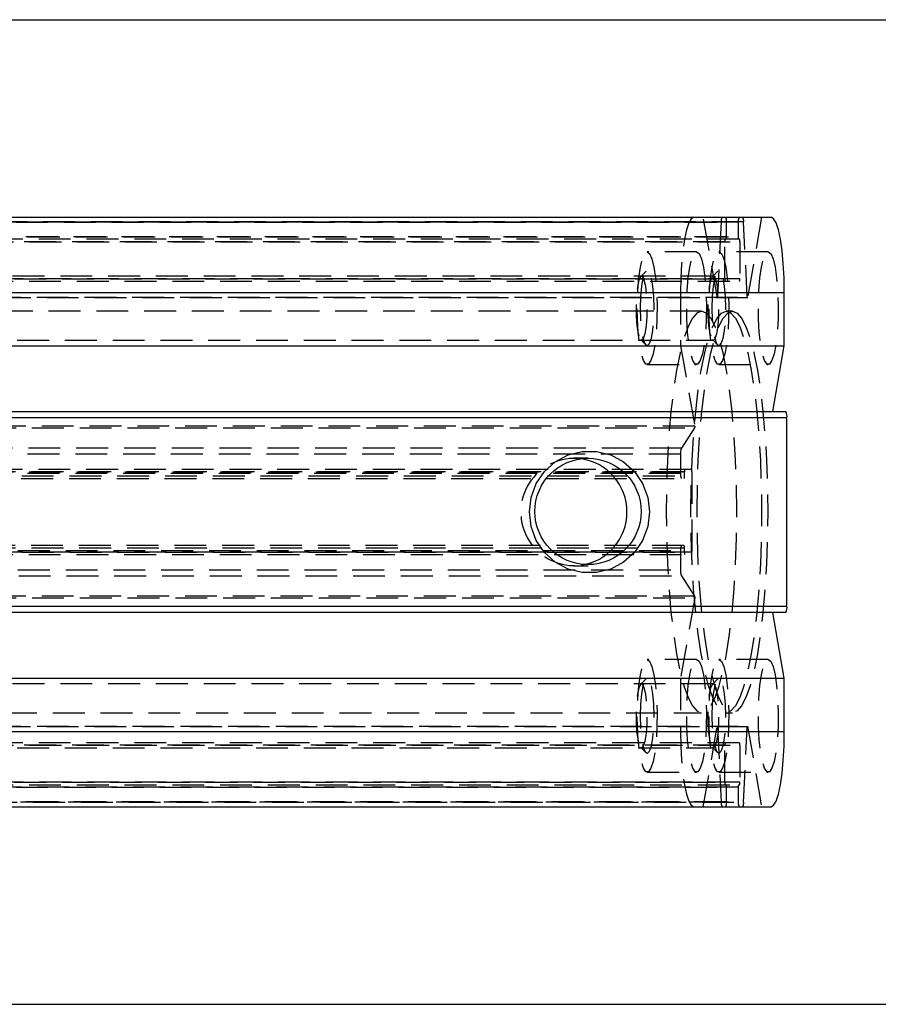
# Model space of a CAD drawing. Extents: x 59 to 783, y 44 to 578.
# Tile 7 of 10: x 382 to 450, y 276 to 354. Entities that reach past the tile are written whole.
import ezdxf

# ---------------------------------------------------------------- set-up
doc = ezdxf.new("R2010")
doc.units = 0
doc.header["$LTSCALE"] = 2
doc.linetypes.add('HIDDEN', pattern=[1.905, 1.27, -0.635])
doc.layers.get('0').update_dxf_attribs({"linetype": 'CONTINUOUS'})
doc.layers.add('FORMATO', color=179, linetype='CONTINUOUS')
doc.styles.add('SLDTEXTSTYLE0', font='TXT', dxfattribs={"width": 0.75})
doc.dimstyles.new('SLDDIMSTYLE3', dxfattribs={"dimtxt": 7, "dimasz": 6.604, "dimexe": 0, "dimexo": 0.0625, "dimgap": 1.75, "dimtad": 1, "dimdec": 3, "dimrnd": 1e-09, "dimzin": 12, "dimtxsty": 'SLDTEXTSTYLE0', "dimsah": 1, "dimcen": 0.09, "dimazin": 3, "dimtfac": 1, "dimtdec": 3, "dimtofl": 0, "dimtmove": 0, "dimatfit": 3, "dimtolj": 1, "dimtzin": 12})

# ---------------------------------------------------------------- blocks, each defined once
blk = doc.blocks.new('_D_7')
at = {"layer": 'FORMATO'}
for p, q in [((348.117, 354.407), (517.812, 354.407)), ((515.812, 275.907), (515.812, 354.407)), ((348.117, 275.907), (517.812, 275.907))]:
    blk.add_line(p, q, dxfattribs=at)
for points in [[(515.812, 354.407), (514.796, 347.803), (516.828, 347.803)], [(515.812, 275.907), (516.828, 282.511), (514.796, 282.511)]]:
    blk.add_solid(points, dxfattribs=at)
at = {"layer": 'FORMATO', "insert": (506.788, 309.216), "char_height": 7, "attachment_point": 1, "rotation": 90, "style": 'SLDTEXTSTYLE0'}
blk.add_mtext('78,5', dxfattribs=at)

msp = doc.modelspace()

# ---------------------------------------------------------------- linework, layer by layer
at = {"color": 7, "linetype": 'CONTINUOUS'}
for p, q in [((339.318231, 338.657427), (441.695229, 338.657427)), ((340.374098, 332.657426), (442.751095, 332.657426)), ((442.751095, 328.404378), (442.751095, 332.657426)), ((340.374098, 328.404378), (442.751095, 328.404378)), ((441.827745, 323.157426), (442.751095, 328.404378)), ((340.497285, 323.157426), (442.874283, 323.157426)), ((442.962274, 322.657426), (340.585277, 322.657426)), ((442.962274, 307.657426), (442.962274, 322.657426)), ((442.874283, 307.157426), (340.497285, 307.157426)), ((340.585277, 307.657426), (442.962274, 307.657426)), ((442.751095, 301.910474), (441.827745, 307.157426)), ((340.374098, 301.910474), (442.751095, 301.910474)), ((442.751095, 297.657425), (442.751095, 301.910474)), ((340.374098, 297.657425), (442.751095, 297.657425)), ((339.318231, 291.657426), (441.695229, 291.657426))]:
    msp.add_line(p, q, dxfattribs=at)
at = {"color": 7, "linetype": 'HIDDEN'}
for p, q in [((437.41341, 332.242158), (436.284468, 338.657427)), ((440.946788, 338.657427), (439.817846, 332.242158)), ((335.34126, 338.286835), (437.718258, 338.286835)), ((335.767895, 338.257425), (438.144893, 338.257425)), ((439.086363, 338.257425), (336.709366, 338.257425)), ((439.512983, 338.286835), (337.135986, 338.286835)), ((437.718258, 338.286835), (437.435597, 332.292038)), ((438.144893, 337.107426), (438.144893, 338.257425)), ((439.086363, 338.257425), (439.086363, 337.107426)), ((439.795658, 332.292038), (439.512983, 338.286835)), ((438.144893, 337.107426), (335.767895, 337.107426)), ((336.709366, 337.107426), (439.086363, 337.107426)), ((439.17875, 336.907427), (336.801753, 336.907427)), ((438.017309, 336.707425), (335.640312, 336.707425)), ((336.836949, 336.707425), (439.213947, 336.707425)), ((438.017309, 333.757426), (438.017309, 336.707425)), ((439.213947, 336.707425), (439.213947, 333.757426)), ((435.755998, 335.907427), (431.818411, 335.907427)), ((441.475258, 335.907427), (437.537685, 335.907427)), ((335.640312, 333.757426), (438.017309, 333.757426)), ((439.213947, 333.757426), (336.836949, 333.757426)), ((437.094704, 333.957425), (343.478814, 333.957425)), ((431.724042, 334.359101), (431.295216, 333.916348)), ((437.443301, 334.359101), (437.014491, 333.916348)), ((336.801753, 333.557426), (439.17875, 333.557426)), ((332.103163, 332.657426), (434.480161, 332.657426)), ((337.418661, 332.292038), (439.795658, 332.292038)), ((439.817846, 332.242158), (337.440849, 332.242158)), ((434.480161, 332.657426), (434.480161, 328.404378)), ((436.154634, 331.157426), (338.699609, 331.157426)), ((438.61562, 331.157426), (438.123435, 331.157426)), ((343.478814, 328.857426), (437.094704, 328.857426)), ((431.295216, 328.898503), (431.724042, 328.455752)), ((434.480161, 328.404378), (435.609103, 321.98911)), ((437.014491, 328.898503), (437.443301, 328.455752)), ((431.818411, 326.907426), (435.755998, 326.907426)), ((437.537685, 326.907426), (441.475258, 326.907426)), ((333.223328, 321.863027), (435.600326, 321.863027)), ((435.609103, 321.98911), (333.232105, 321.98911)), ((435.600326, 321.863027), (434.545368, 320.256725)), ((434.480161, 319.773762), (332.103163, 319.773762)), ((434.545368, 320.256725), (332.168371, 320.256725)), ((434.480161, 319.773762), (434.480161, 318.232426)), ((427.109719, 319.440426), (425.980121, 319.440426)), ((434.480161, 318.232426), (332.103163, 318.232426)), ((434.788123, 318.357426), (332.411126, 318.357426)), ((332.411126, 318.032426), (434.788123, 318.032426)), ((435.342446, 318.557426), (332.965449, 318.557426)), ((333.000645, 318.357426), (435.377643, 318.357426)), ((434.788123, 318.032426), (434.788123, 318.357426)), ((435.377643, 318.357426), (435.377643, 311.957426)), ((332.375929, 317.832426), (434.752927, 317.832426)), ((434.752927, 312.482426), (332.375929, 312.482426)), ((332.103163, 312.082426), (434.480161, 312.082426)), ((434.788123, 312.282426), (332.411126, 312.282426)), ((332.411126, 311.957426), (434.788123, 311.957426)), ((332.965449, 311.757426), (435.342446, 311.757426)), ((435.377643, 311.957426), (333.000645, 311.957426)), ((434.480161, 312.082426), (434.480161, 310.54109)), ((434.788123, 311.957426), (434.788123, 312.282426)), ((425.980121, 310.874426), (427.109719, 310.874426)), ((332.103163, 310.54109), (434.480161, 310.54109)), ((332.168371, 310.058127), (434.545368, 310.058127)), ((434.545368, 310.058127), (435.600326, 308.451825)), ((435.600326, 308.451825), (333.223328, 308.451825)), ((333.232105, 308.325742), (435.609103, 308.325742)), ((435.609103, 308.325742), (434.480161, 301.910474)), ((435.755998, 303.407426), (431.818411, 303.407426)), ((441.475258, 303.407426), (437.537685, 303.407426)), ((437.094704, 301.457426), (343.478814, 301.457426)), ((431.724042, 301.8591), (431.295216, 301.416349)), ((434.480161, 301.910474), (434.480161, 297.657425)), ((437.443301, 301.8591), (437.014491, 301.416349)), ((338.699609, 299.157427), (436.154634, 299.157427)), ((438.123435, 299.157427), (438.61562, 299.157427)), ((332.103163, 297.657425), (434.480161, 297.657425)), ((439.795658, 298.022815), (337.418661, 298.022815)), ((337.440849, 298.072693), (439.817846, 298.072693)), ((436.284468, 291.657426), (437.41341, 298.072693)), ((437.435597, 298.022815), (437.718258, 292.028016)), ((439.512983, 292.028016), (439.795658, 298.022815)), ((439.817846, 298.072693), (440.946788, 291.657426)), ((439.17875, 296.757425), (336.801753, 296.757425)), ((438.017309, 296.557425), (335.640312, 296.557425)), ((336.836949, 296.557425), (439.213947, 296.557425)), ((343.478814, 296.357426), (437.094704, 296.357426)), ((431.295216, 296.398503), (431.724042, 295.955752)), ((437.014491, 296.398503), (437.443301, 295.955752)), ((438.017309, 293.607426), (438.017309, 296.557425)), ((439.213947, 296.557425), (439.213947, 293.607426)), ((431.818411, 294.407426), (435.755998, 294.407426)), ((437.537685, 294.407426), (441.475258, 294.407426)), ((335.640312, 293.607426), (438.017309, 293.607426)), ((439.213947, 293.607426), (336.836949, 293.607426)), ((335.767895, 293.207426), (438.144893, 293.207426)), ((439.086363, 293.207426), (336.709366, 293.207426)), ((336.801753, 293.407426), (439.17875, 293.407426)), ((438.144893, 292.057426), (438.144893, 293.207426)), ((439.086363, 293.207426), (439.086363, 292.057426)), ((437.718258, 292.028016), (335.34126, 292.028016)), ((438.144893, 292.057426), (335.767895, 292.057426)), ((336.709366, 292.057426), (439.086363, 292.057426)), ((337.135986, 292.028016), (439.512983, 292.028016))]:
    msp.add_line(p, q, dxfattribs=at)
at = {"color": 7, "linetype": 'HIDDEN', "flags": 128}
for points in [[(435.536027, 338.657427), (435.330034, 338.542138), (435.131952, 338.200704), (434.949413, 337.646243), (434.789419, 336.900067), (434.658096, 335.990847), (434.560523, 334.953527), (434.500441, 333.827968), (434.480161, 332.657426)], [(431.818411, 335.907427), (432.01536, 335.76605), (432.199911, 335.350807), (432.360515, 334.687785), (432.487041, 333.818647), (432.57156, 332.798003), (432.608754, 331.689983), (432.596281, 330.56421), (432.534948, 329.49142), (432.428584, 328.539018), (432.283879, 327.76685), (432.109937, 327.223432), (431.917668, 326.942909), (431.719169, 326.942909), (431.5269, 327.223432), (431.352943, 327.76685), (431.208253, 328.539018), (431.101889, 329.49142), (431.040541, 330.56421), (431.028083, 331.689983), (431.065277, 332.798003), (431.149796, 333.818647), (431.276322, 334.687785), (431.436912, 335.350807), (431.621477, 335.76605), (431.818411, 335.907427)], [(435.755998, 335.907427), (435.952932, 335.76605), (436.137498, 335.350807), (436.298088, 334.687785), (436.424613, 333.818647), (436.509133, 332.798003), (436.546326, 331.689983), (436.533869, 330.56421), (436.472521, 329.49142), (436.366156, 328.539018), (436.221466, 327.76685), (436.04751, 327.223432), (435.85524, 326.942909), (435.656742, 326.942909), (435.464472, 327.223432), (435.290531, 327.76685), (435.145825, 328.539018), (435.039461, 329.49142), (434.978128, 330.56421), (434.965655, 331.689983), (435.002849, 332.798003), (435.087368, 333.818647), (435.213894, 334.687785), (435.374499, 335.350807), (435.55905, 335.76605), (435.755998, 335.907427)], [(437.537685, 335.907427), (437.734619, 335.76605), (437.919185, 335.350807), (438.079775, 334.687785), (438.2063, 333.818647), (438.29082, 332.798003), (438.328013, 331.689983), (438.315556, 330.56421), (438.254208, 329.49142), (438.147858, 328.539018), (438.003153, 327.76685), (437.829197, 327.223432), (437.636927, 326.942909), (437.438429, 326.942909), (437.246159, 327.223432), (437.072218, 327.76685), (436.927513, 328.539018), (436.821148, 329.49142), (436.759815, 330.56421), (436.747343, 331.689983), (436.784536, 332.798003), (436.869055, 333.818647), (436.995596, 334.687785), (437.156186, 335.350807), (437.340752, 335.76605), (437.537685, 335.907427)], [(441.475258, 335.907427), (441.672191, 335.76605), (441.856757, 335.350807), (442.017347, 334.687785), (442.143888, 333.818647), (442.228407, 332.798003), (442.2656, 331.689983), (442.253128, 330.56421), (442.191795, 329.49142), (442.08543, 328.539018), (441.940725, 327.76685), (441.766784, 327.223432), (441.574514, 326.942909), (441.376001, 326.942909), (441.183746, 327.223432), (441.00979, 327.76685), (440.865085, 328.539018), (440.758735, 329.49142), (440.697387, 330.56421), (440.68493, 331.689983), (440.722123, 332.798003), (440.806642, 333.818647), (440.933168, 334.687785), (441.093758, 335.350807), (441.278324, 335.76605), (441.475258, 335.907427)], [(431.375444, 328.857426), (431.521148, 328.995592), (431.651056, 329.395118), (431.751117, 330.012708), (431.810454, 330.781438), (431.822643, 331.618003), (431.786388, 332.431749), (431.705594, 333.134494), (431.589023, 333.650083), (431.449294, 333.922648), (431.301579, 333.922648), (431.161866, 333.650083), (431.045294, 333.134494), (430.964485, 332.431749), (430.928231, 331.618003), (430.940435, 330.781438), (430.999771, 330.012708), (431.099817, 329.395118), (431.229726, 328.995592), (431.375444, 328.857426)], [(431.290478, 331.407427), (431.316316, 332.334476), (431.391314, 333.170782), (431.508109, 333.834478), (431.655273, 334.260595), (431.818411, 334.407425), (431.981549, 334.260595), (432.128728, 333.834478), (432.245523, 333.170782), (432.320506, 332.334476), (432.346344, 331.407427), (432.320506, 330.480375), (432.245523, 329.64407), (432.128728, 328.980375), (431.981549, 328.554257), (431.818411, 328.407426), (431.655273, 328.554257), (431.508109, 328.980375), (431.391314, 329.64407), (431.316316, 330.480375), (431.290478, 331.407427)], [(437.094704, 328.857426), (437.240407, 328.995592), (437.37033, 329.395118), (437.470377, 330.012708), (437.529713, 330.781438), (437.541917, 331.618003), (437.505648, 332.431749), (437.424854, 333.134494), (437.308282, 333.650083), (437.168569, 333.922648), (437.020839, 333.922648), (436.881125, 333.650083), (436.764553, 333.134494), (436.683759, 332.431749), (436.64749, 331.618003), (436.659694, 330.781438), (436.71903, 330.012708), (436.819077, 329.395118), (436.949, 328.995592), (437.094704, 328.857426)], [(437.009752, 331.407427), (437.035591, 332.334476), (437.110573, 333.170782), (437.227369, 333.834478), (437.374547, 334.260595), (437.537685, 334.407425), (437.700823, 334.260595), (437.847987, 333.834478), (437.964782, 333.170782), (438.03978, 332.334476), (438.065619, 331.407427), (438.03978, 330.480375), (437.964782, 329.64407), (437.847987, 328.980375), (437.700823, 328.554257), (437.537685, 328.407426), (437.374547, 328.554257), (437.227369, 328.980375), (437.110573, 329.64407), (437.035591, 330.480375), (437.009752, 331.407427)], [(436.154634, 331.157426), (435.787127, 331.020544), (435.425893, 330.612239), (435.077146, 329.939498), (434.746817, 329.013833), (434.440583, 327.851079), (434.16369, 326.471135), (433.920846, 324.897609), (433.716223, 323.157426), (433.553323, 321.280361), (433.434949, 319.298531), (433.363095, 317.245845), (433.339, 315.157426), (433.363095, 313.069007), (433.434949, 311.016321), (433.553323, 309.034491), (433.716223, 307.157426), (433.920846, 305.417243), (434.16369, 303.843718), (434.440583, 302.463773), (434.746817, 301.301019), (435.077146, 300.375353), (435.425893, 299.702613), (435.787127, 299.294309), (436.154634, 299.157427), (436.522156, 299.294309), (436.883375, 299.702613), (437.232137, 300.375353), (437.562466, 301.301019), (437.8687, 302.463773), (438.145593, 303.843718), (438.388437, 305.417243), (438.59306, 307.157426), (438.755945, 309.034491), (438.874334, 311.016321), (438.946188, 313.069007), (438.970283, 315.157426), (438.946188, 317.245845), (438.874334, 319.298531), (438.755945, 321.280361), (438.59306, 323.157426), (438.388437, 324.897609), (438.145593, 326.471135), (437.8687, 327.851079), (437.562466, 329.013833), (437.232137, 329.939498), (436.883375, 330.612239), (436.522156, 331.020544), (436.154634, 331.157426)], [(438.123435, 331.157426), (438.490942, 331.020544), (438.852176, 330.612239), (439.200923, 329.939498), (439.531252, 329.013833), (439.837486, 327.851079), (440.114379, 326.471135), (440.357223, 324.897609), (440.561846, 323.157426), (440.724746, 321.280361), (440.843121, 319.298531), (440.914974, 317.245845), (440.939069, 315.157426), (440.914974, 313.069007), (440.843121, 311.016321), (440.724746, 309.034491), (440.561846, 307.157426), (440.357223, 305.417243), (440.114379, 303.843718), (439.837486, 302.463773), (439.531252, 301.301019), (439.200923, 300.375353), (438.852176, 299.702613), (438.490942, 299.294309), (438.123435, 299.157427), (437.755913, 299.294309), (437.394694, 299.702613), (437.045932, 300.375353), (436.715603, 301.301019), (436.409369, 302.463773), (436.132476, 303.843718), (435.889632, 305.417243), (435.685009, 307.157426), (435.522124, 309.034491), (435.403735, 311.016321), (435.331881, 313.069007), (435.307786, 315.157426), (435.331881, 317.245845), (435.403735, 319.298531), (435.522124, 321.280361), (435.685009, 323.157426), (435.889632, 324.897609), (436.132476, 326.471135), (436.409369, 327.851079), (436.715603, 329.013833), (437.045932, 329.939498), (437.394694, 330.612239), (437.755913, 331.020544), (438.123435, 331.157426)], [(438.61562, 331.157426), (438.983143, 331.020544), (439.344362, 330.612239), (439.693123, 329.939498), (440.023452, 329.013833), (440.329671, 327.851079), (440.606579, 326.471135), (440.849424, 324.897609), (441.054046, 323.157426), (441.216931, 321.280361), (441.335321, 319.298531), (441.407174, 317.245845), (441.431269, 315.157426), (441.407174, 313.069007), (441.335321, 311.016321), (441.216931, 309.034491), (441.054046, 307.157426), (440.849424, 305.417243), (440.606579, 303.843718), (440.329671, 302.463773), (440.023452, 301.301019), (439.693123, 300.375353), (439.344362, 299.702613), (438.983143, 299.294309), (438.61562, 299.157427), (438.248113, 299.294309), (437.886879, 299.702613), (437.538132, 300.375353), (437.207803, 301.301019), (436.90157, 302.463773), (436.624661, 303.843718), (436.381832, 305.417243), (436.177209, 307.157426), (436.01431, 309.034491), (435.895935, 311.016321), (435.824082, 313.069007), (435.799986, 315.157426), (435.824082, 317.245845), (435.895935, 319.298531), (436.01431, 321.280361), (436.177209, 323.157426), (436.381832, 324.897609), (436.624661, 326.471135), (436.90157, 327.851079), (437.207803, 329.013833), (437.538132, 329.939498), (437.886879, 330.612239), (438.248113, 331.020544), (438.61562, 331.157426)], [(431.818411, 303.407426), (432.01536, 303.26605), (432.199911, 302.850806), (432.360515, 302.187784), (432.487041, 301.318646), (432.57156, 300.298002), (432.608754, 299.189984), (432.596281, 298.06421), (432.534948, 296.99142), (432.428584, 296.039018), (432.283879, 295.266849), (432.109937, 294.723431), (431.917668, 294.44291), (431.719169, 294.44291), (431.5269, 294.723431), (431.352943, 295.266849), (431.208253, 296.039018), (431.101889, 296.99142), (431.040541, 298.06421), (431.028083, 299.189984), (431.065277, 300.298002), (431.149796, 301.318646), (431.276322, 302.187784), (431.436912, 302.850806), (431.621477, 303.26605), (431.818411, 303.407426)], [(435.755998, 303.407426), (435.952932, 303.26605), (436.137498, 302.850806), (436.298088, 302.187784), (436.424613, 301.318646), (436.509133, 300.298002), (436.546326, 299.189984), (436.533869, 298.06421), (436.472521, 296.99142), (436.366156, 296.039018), (436.221466, 295.266849), (436.04751, 294.723431), (435.85524, 294.44291), (435.656742, 294.44291), (435.464472, 294.723431), (435.290531, 295.266849), (435.145825, 296.039018), (435.039461, 296.99142), (434.978128, 298.06421), (434.965655, 299.189984), (435.002849, 300.298002), (435.087368, 301.318646), (435.213894, 302.187784), (435.374499, 302.850806), (435.55905, 303.26605), (435.755998, 303.407426)], [(437.537685, 303.407426), (437.734619, 303.26605), (437.919185, 302.850806), (438.079775, 302.187784), (438.2063, 301.318646), (438.29082, 300.298002), (438.328013, 299.189984), (438.315556, 298.06421), (438.254208, 296.99142), (438.147858, 296.039018), (438.003153, 295.266849), (437.829197, 294.723431), (437.636927, 294.44291), (437.438429, 294.44291), (437.246159, 294.723431), (437.072218, 295.266849), (436.927513, 296.039018), (436.821148, 296.99142), (436.759815, 298.06421), (436.747343, 299.189984), (436.784536, 300.298002), (436.869055, 301.318646), (436.995596, 302.187784), (437.156186, 302.850806), (437.340752, 303.26605), (437.537685, 303.407426)], [(441.475258, 303.407426), (441.672191, 303.26605), (441.856757, 302.850806), (442.017347, 302.187784), (442.143888, 301.318646), (442.228407, 300.298002), (442.2656, 299.189984), (442.253128, 298.06421), (442.191795, 296.99142), (442.08543, 296.039018), (441.940725, 295.266849), (441.766784, 294.723431), (441.574514, 294.44291), (441.376001, 294.44291), (441.183746, 294.723431), (441.00979, 295.266849), (440.865085, 296.039018), (440.758735, 296.99142), (440.697387, 298.06421), (440.68493, 299.189984), (440.722123, 300.298002), (440.806642, 301.318646), (440.933168, 302.187784), (441.093758, 302.850806), (441.278324, 303.26605), (441.475258, 303.407426)], [(431.290478, 298.907426), (431.316316, 299.834477), (431.391314, 300.670782), (431.508109, 301.334477), (431.655273, 301.760595), (431.818411, 301.907426), (431.981549, 301.760595), (432.128728, 301.334477), (432.245523, 300.670782), (432.320506, 299.834477), (432.346344, 298.907426), (432.320506, 297.980375), (432.245523, 297.144071), (432.128728, 296.480375), (431.981549, 296.054256), (431.818411, 295.907426), (431.655273, 296.054256), (431.508109, 296.480375), (431.391314, 297.144071), (431.316316, 297.980375), (431.290478, 298.907426)], [(437.009752, 298.907426), (437.035591, 299.834477), (437.110573, 300.670782), (437.227369, 301.334477), (437.374547, 301.760595), (437.537685, 301.907426), (437.700823, 301.760595), (437.847987, 301.334477), (437.964782, 300.670782), (438.03978, 299.834477), (438.065619, 298.907426), (438.03978, 297.980375), (437.964782, 297.144071), (437.847987, 296.480375), (437.700823, 296.054256), (437.537685, 295.907426), (437.374547, 296.054256), (437.227369, 296.480375), (437.110573, 297.144071), (437.035591, 297.980375), (437.009752, 298.907426)], [(431.375444, 296.357426), (431.521148, 296.495591), (431.651056, 296.895117), (431.751117, 297.512709), (431.810454, 298.281438), (431.822643, 299.118004), (431.786388, 299.93175), (431.705594, 300.634494), (431.589023, 301.150084), (431.449294, 301.422647), (431.301579, 301.422647), (431.161866, 301.150084), (431.045294, 300.634494), (430.964485, 299.93175), (430.928231, 299.118004), (430.940435, 298.281438), (430.999771, 297.512709), (431.099817, 296.895117), (431.229726, 296.495591), (431.375444, 296.357426)], [(437.094704, 296.357426), (437.240407, 296.495591), (437.37033, 296.895117), (437.470377, 297.512709), (437.529713, 298.281438), (437.541917, 299.118004), (437.505648, 299.93175), (437.424854, 300.634494), (437.308282, 301.150084), (437.168569, 301.422647), (437.020839, 301.422647), (436.881125, 301.150084), (436.764553, 300.634494), (436.683759, 299.93175), (436.64749, 299.118004), (436.659694, 298.281438), (436.71903, 297.512709), (436.819077, 296.895117), (436.949, 296.495591), (437.094704, 296.357426)], [(434.480161, 297.657425), (434.500441, 296.486883), (434.560523, 295.361326), (434.658096, 294.324004), (434.789419, 293.414785), (434.949413, 292.668608), (435.131952, 292.114149), (435.330034, 291.772715), (435.536027, 291.657426)]]:
    msp.add_lwpolyline(points, dxfattribs=at)
at = {"color": 7, "linetype": 'CONTINUOUS', "flags": 128}
for points in [[(442.751095, 332.657426), (442.730815, 333.827968), (442.670718, 334.953527), (442.573145, 335.990847), (442.441836, 336.900067), (442.281843, 337.646243), (442.099288, 338.200704), (441.901222, 338.542138), (441.695229, 338.657427)], [(432.000056, 315.157426), (431.860924, 313.993395), (431.451604, 312.897012), (430.795893, 311.931997), (429.931909, 311.154432), (428.909838, 310.609507), (427.789107, 310.32889), (426.634819, 310.32889), (425.514087, 310.609507), (424.492017, 311.154432), (423.628018, 311.931997), (422.972322, 312.897012), (422.563002, 313.993395), (422.42387, 315.157426), (422.563002, 316.321457), (422.972322, 317.417839), (423.628018, 318.382855), (424.492017, 319.160419), (425.514087, 319.705345), (426.634819, 319.985962), (427.789107, 319.985962), (428.909838, 319.705345), (429.931909, 319.160419), (430.795893, 318.382855), (431.451604, 317.417839), (431.860924, 316.321457), (432.000056, 315.157426)], [(441.695229, 291.657426), (441.901222, 291.772715), (442.099288, 292.114149), (442.281843, 292.668608), (442.441836, 293.414785), (442.573145, 294.324004), (442.670718, 295.361326), (442.730815, 296.486883), (442.751095, 297.657425)]]:
    msp.add_lwpolyline(points, dxfattribs=at)
at = {"color": 7, "linetype": 'CONTINUOUS'}
msp.add_circle((427.098097, 315.200883), 4.23956, dxfattribs=at)
at = {"color": 7, "linetype": 'HIDDEN'}
for centre, radius, start, end in [((438.258865, 338.357888), 0.545257, 146.67733103, 187.48760551), ((437.523679, 338.354297), 0.628721, 351.13668248, 28.82499688), ((439.707512, 338.354309), 0.628659, 151.17307891, 188.86524173), ((438.972267, 338.357881), 0.545363, 352.51457068, 33.31611538), ((438.327577, 336.755921), 0.314035, 151.15471052, 188.8837012), ((437.834327, 337.058984), 0.314321, 331.17256878, 8.86566077), ((439.396928, 337.058984), 0.314321, 171.13433923, 208.82743122), ((438.903366, 336.755867), 0.314336, 351.13499035, 28.82659793), ((438.327565, 333.708929), 0.314024, 171.11583362, 208.84593683), ((438.903378, 333.708984), 0.314324, 331.17275575, 8.8654738), ((442.997695, 329.787997), 6.099767, 155.76285458, 156.27564541), ((433.670676, 329.537611), 6.715823, 23.74787441, 24.21362561), ((502.929401, 317.239533), 67.487637, 175.96435912, 176.07166068), ((435.707277, 319.853966), 1.229735, 160.88185308, 183.7395071), ((426.016007, 315.157426), 4.277224, 82.89673926, 277.10326074), ((435.100991, 318.135487), 0.628352, 171.12528693, 208.83644936), ((434.477552, 317.983984), 0.314326, 331.17290785, 8.86534447), ((435.098382, 318.405923), 0.314027, 151.1542195, 188.88405559), ((435.067071, 318.405868), 0.314327, 351.13463661, 28.8270883), ((435.100992, 312.179365), 0.628353, 151.16357712, 188.87468659), ((434.477551, 312.330868), 0.314327, 351.13466621, 28.8270587), ((435.098383, 311.908929), 0.314027, 171.11597401, 208.84575089), ((435.067071, 311.908984), 0.314327, 331.1729413, 8.86533379), ((435.707277, 310.460886), 1.229735, 176.2604929, 199.11814692), ((502.929401, 313.075319), 67.487637, 183.92833932, 184.03564088), ((443.037221, 300.544531), 6.143064, 203.72696422, 204.2361249), ((433.616774, 300.801321), 6.774858, 335.7876163, 336.24929459), ((438.327562, 296.605923), 0.314021, 151.15387649, 188.88435306), ((438.903381, 296.605868), 0.314321, 351.13433923, 28.82743122), ((438.327565, 293.558929), 0.314024, 171.11583362, 208.84593683), ((438.903378, 293.558984), 0.314324, 331.17275575, 8.8654738), ((437.834324, 293.255868), 0.314324, 351.1345262, 28.82724425), ((439.396932, 293.255868), 0.314324, 151.17275575, 188.8654738), ((438.25886, 291.956963), 0.545252, 172.51236717, 213.32282179), ((437.523685, 291.960554), 0.628716, 331.17486934, 8.86336021), ((439.707507, 291.960543), 0.628654, 171.13471556, 208.82705489), ((438.972272, 291.95697), 0.545359, 326.68373181, 7.48545665)]:
    msp.add_arc(centre, radius, start, end, dxfattribs=at)
at = {"color": 7, "linetype": 'CONTINUOUS'}
for centre, radius, start, end in [((442.185781, 322.778519), 0.785879, 351.13619657, 28.82553744), ((425.916883, 315.157426), 4.290609, 278.41689872, 81.58310128), ((442.18578, 307.536333), 0.78588, 331.17448125, 8.86378474)]:
    msp.add_arc(centre, radius, start, end, dxfattribs=at)

# ---------------------------------------------------------------- dimensions: what is measured, and where the dimension line sits
at = {"layer": 'FORMATO'}
dim = msp.add_linear_dim(base=(515.811913, 354.407426), p1=(346.117377, 275.907426), p2=(346.117377, 354.407426), angle=90, dimstyle='SLDDIMSTYLE3', dxfattribs=at)
dim.commit()
dim.dimension.update_dxf_attribs({"geometry": '_D_7', "text_midpoint": (515.811913, 318.267727), "dimtype": 160})

doc.saveas('drawing.dxf')
